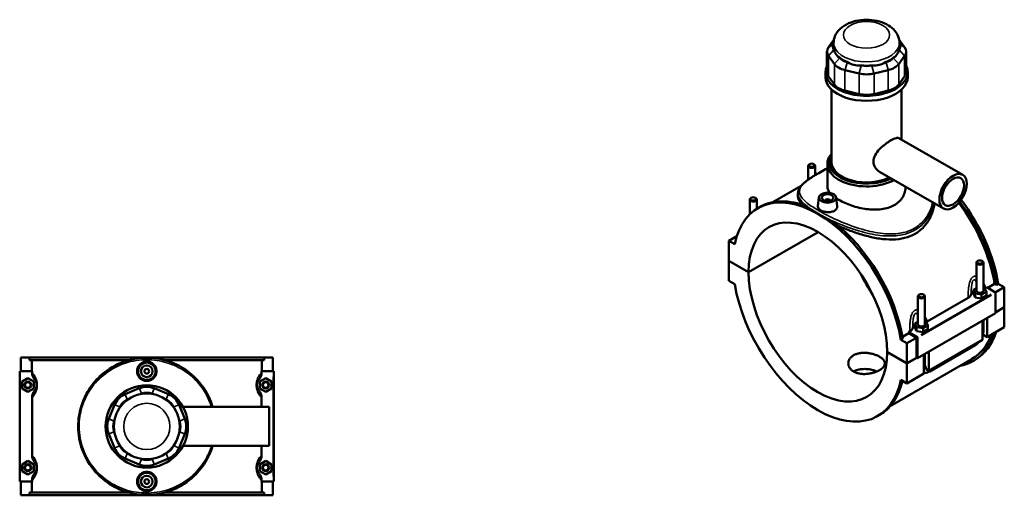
# Model space of a CAD drawing. Header units: inches. Extents: x 0.1 to 47.8, y -0.2 to 47.5.
# Tile 6 of 6: x 14.6 to 47.8, y 31.5 to 47.5. Entities that reach past the tile are written whole.
import ezdxf

# ---------------------------------------------------------------- set-up
doc = ezdxf.new("R2010")
doc.units = ezdxf.units.IN
doc.header["$MEASUREMENT"] = 0
doc.layers.add('Visible (ANSI)', color=7, linetype='Continuous', lineweight=50)
doc.layers.add('Visible Narrow (ANSI)', color=7, linetype='Continuous', lineweight=35)

msp = doc.modelspace()

# ---------------------------------------------------------------- linework, layer by layer
at = {"layer": 'Visible (ANSI)'}
for p, q in [((42.05, 46.869), (41.867, 46.614)), ((44.435, 46.614), (44.252, 46.869)), ((42.04, 46.63), (42.04, 46.759)), ((42.057, 46.519), (42.05, 46.528)), ((44.252, 46.528), (44.245, 46.519)), ((44.262, 46.63), (44.262, 46.759)), ((41.816, 46.468), (41.816, 45.776)), ((41.867, 46.322), (42.064, 46.048)), ((42.247, 46.254), (42.241, 46.263)), ((44.061, 46.263), (44.055, 46.254)), ((44.238, 46.048), (44.435, 46.322)), ((44.485, 46.468), (44.485, 45.776)), ((42.513, 46.106), (42.498, 46.11)), ((42.974, 45.996), (42.958, 46)), ((43.344, 46), (43.328, 45.996)), ((43.804, 46.11), (43.788, 46.106)), ((41.762, 45.605), (41.762, 45.776)), ((42.064, 45.356), (41.867, 45.63)), ((42.422, 45.842), (42.898, 45.729)), ((43.404, 45.729), (43.88, 45.842)), ((44.435, 45.63), (44.238, 45.356)), ((44.54, 45.605), (44.54, 45.776)), ((41.97, 42.732), (41.97, 45.183)), ((42.898, 45.036), (42.422, 45.15)), ((43.88, 45.15), (43.404, 45.036)), ((44.332, 43.5), (44.332, 45.183)), ((44.246, 43.55), (46.398, 42.31)), ((41.181, 42.614), (41.181, 42.145)), ((41.232, 42.672), (41.215, 42.662)), ((41.366, 42.672), (41.383, 42.662)), ((41.417, 42.614), (41.417, 42.3)), ((41.831, 41.914), (41.831, 42.678)), ((43.592, 42.413), (45.744, 41.174)), ((40.94, 41.934), (39.992, 41.387)), ((40.836, 41.682), (40.836, 41.583)), ((41.541, 41.55), (41.509, 41.25)), ((42.13, 41.55), (42.162, 41.251)), ((39.208, 40.976), (39.208, 41.478)), ((39.259, 41.536), (39.242, 41.526)), ((39.393, 41.536), (39.41, 41.526)), ((39.444, 41.163), (39.444, 41.478)), ((39.487, 41.188), (39.553, 41.226)), ((41.757, 41.435), (41.757, 41.443)), ((41.914, 41.435), (41.914, 41.443)), ((38.502, 40.087), (38.776, 40.245)), ((38.803, 40.325), (38.803, 40.324)), ((38.803, 40.322), (38.803, 40.325)), ((38.804, 40.325), (38.803, 40.325)), ((39.168, 39.029), (41.515, 40.38)), ((41.517, 40.378), (39.168, 39.025)), ((38.705, 39.97), (38.502, 40.087)), ((38.502, 40.087), (38.502, 39.413)), ((38.502, 39.413), (39.168, 39.029)), ((38.502, 39.409), (38.504, 39.411)), ((38.502, 39.409), (38.502, 38.735)), ((39.168, 39.025), (38.502, 39.409)), ((46.857, 38.398), (46.857, 39.346)), ((46.908, 39.403), (46.892, 39.393)), ((47.043, 39.403), (47.059, 39.393)), ((47.094, 38.398), (47.094, 39.346)), ((38.502, 38.735), (38.705, 38.618)), ((47.239, 38.496), (47.474, 38.631)), ((47.531, 38.598), (47.474, 38.631)), ((47.597, 38.636), (47.531, 38.598)), ((47.597, 38.636), (47.8, 38.519)), ((44.936, 38.267), (44.919, 38.257)), ((45.07, 38.267), (45.086, 38.257)), ((46.857, 38.49), (46.756, 38.432)), ((46.756, 38.432), (46.815, 38.305)), ((46.756, 38.303), (46.756, 38.432)), ((46.756, 38.303), (46.815, 38.176)), ((46.815, 38.305), (47.034, 38.271)), ((46.815, 38.176), (46.815, 38.305)), ((47.034, 38.271), (47.195, 38.364)), ((47.034, 38.142), (47.034, 38.271)), ((47.034, 38.142), (47.195, 38.235)), ((47.136, 38.49), (47.094, 38.497)), ((47.195, 38.364), (47.136, 38.49)), ((47.173, 38.498), (47.205, 38.516)), ((47.195, 38.235), (47.195, 38.364)), ((47.205, 38.516), (47.485, 38.354)), ((47.495, 38.344), (47.8, 38.519)), ((47.499, 38.33), (47.499, 37.64)), ((47.8, 38.519), (47.8, 37.845)), ((44.885, 38.209), (44.885, 37.262)), ((45.121, 38.209), (45.121, 37.262)), ((45.2, 37.361), (46.578, 38.155)), ((46.815, 38.176), (47.034, 38.142)), ((47.499, 37.64), (44.869, 36.125)), ((47.499, 37.672), (47.8, 37.845)), ((47.8, 37.842), (47.499, 37.668)), ((47.797, 37.843), (47.8, 37.842)), ((47.8, 37.842), (47.8, 37.167)), ((44.885, 37.354), (44.783, 37.295)), ((44.783, 37.295), (44.842, 37.169)), ((44.783, 37.167), (44.783, 37.295)), ((45.061, 37.135), (45.222, 37.228)), ((45.163, 37.354), (45.121, 37.361)), ((45.222, 37.228), (45.163, 37.354)), ((45.222, 37.099), (45.222, 37.228)), ((47.059, 36.741), (47.059, 37.386)), ((47.094, 37.046), (47.094, 37.406)), ((47.226, 37.482), (47.226, 36.837)), ((44.364, 36.841), (44.58, 36.965)), ((44.574, 37.001), (44.606, 37.019)), ((44.855, 36.839), (44.574, 37.001)), ((44.841, 36.815), (44.58, 36.965)), ((44.783, 37.167), (44.842, 37.04)), ((44.842, 37.04), (44.842, 37.169)), ((44.842, 37.169), (45.061, 37.135)), ((44.842, 37.04), (45.061, 37.006)), ((45.061, 37.006), (45.061, 37.135)), ((45.061, 37.006), (45.222, 37.099)), ((47.226, 36.837), (47.077, 36.923)), ((47.226, 36.837), (47.8, 37.167)), ((44.375, 36.781), (44.309, 36.743)), ((44.512, 36.626), (44.309, 36.743)), ((44.512, 36.626), (44.841, 36.815)), ((44.512, 35.951), (44.512, 36.626)), ((44.841, 36.141), (44.841, 36.815)), ((44.869, 36.125), (44.869, 36.815)), ((45.253, 35.701), (47.059, 36.741)), ((45.284, 35.678), (46.812, 36.558)), ((43.845, 36.335), (44.512, 35.951)), ((43.845, 36.332), (43.848, 36.334)), ((44.512, 35.948), (43.845, 36.332)), ((45.086, 35.605), (45.086, 36.25)), ((45.121, 36.27), (45.121, 35.91)), ((45.253, 36.346), (45.253, 35.701)), ((14.61, 36.148), (14.897, 36.148)), ((14.61, 35.683), (14.61, 36.148)), ((14.897, 36.148), (22.822, 36.148)), ((14.897, 36.055), (14.897, 36.148)), ((18.246, 36.055), (14.897, 36.055)), ((14.978, 36.055), (14.978, 35.683)), ((22.822, 36.055), (19.474, 36.055)), ((22.741, 35.683), (22.741, 36.055)), ((22.822, 36.148), (22.822, 36.055)), ((22.822, 36.148), (23.11, 36.148)), ((23.11, 35.683), (23.11, 36.148)), ((46.71, 36.097), (43.953, 34.509)), ((44.512, 35.951), (44.841, 36.141)), ((44.844, 36.139), (44.512, 35.948)), ((44.512, 35.274), (44.512, 35.948)), ((44.841, 36.141), (44.869, 36.125)), ((46.749, 36.028), (46.815, 36.066)), ((14.987, 35.683), (14.571, 35.683)), ((14.571, 35.683), (14.571, 31.963)), ((14.987, 35.683), (14.987, 35.639)), ((22.733, 35.639), (22.733, 35.683)), ((22.733, 35.683), (23.13, 35.683)), ((23.13, 35.683), (23.149, 35.683)), ((23.149, 31.963), (23.149, 35.683)), ((44.512, 35.274), (45.086, 35.605)), ((45.253, 35.701), (45.166, 35.751)), ((14.649, 35.332), (14.846, 35.446)), ((14.649, 35.105), (14.649, 35.332)), ((14.846, 35.446), (15.043, 35.332)), ((15.043, 35.332), (15.043, 35.105)), ((22.874, 35.446), (22.677, 35.332)), ((22.677, 35.332), (22.677, 35.105)), ((23.071, 35.332), (22.874, 35.446)), ((23.071, 35.105), (23.071, 35.332)), ((44.309, 35.391), (44.512, 35.274)), ((14.846, 34.991), (14.649, 35.105)), ((15.043, 35.105), (14.846, 34.991)), ((18.607, 35.107), (18.131, 34.91)), ((18.667, 34.918), (18.683, 34.924)), ((19.037, 34.924), (19.053, 34.918)), ((19.589, 34.91), (19.113, 35.107)), ((22.677, 35.105), (22.874, 34.991)), ((22.874, 34.991), (23.071, 35.105)), ((14.987, 34.798), (14.987, 32.849)), ((18.207, 34.727), (18.222, 34.733)), ((19.497, 34.733), (19.513, 34.727)), ((22.733, 34.479), (22.733, 34.798)), ((17.773, 34.552), (17.576, 34.076)), ((17.95, 34.461), (17.956, 34.476)), ((19.764, 34.476), (19.77, 34.461)), ((20.144, 34.076), (19.947, 34.552)), ((20.084, 34.479), (22.99, 34.479)), ((22.99, 33.168), (22.99, 34.479)), ((17.759, 34), (17.766, 34.016)), ((19.954, 34.016), (19.961, 34)), ((43.527, 34.173), (43.593, 34.21)), ((17.576, 33.57), (17.773, 33.094)), ((17.766, 33.63), (17.759, 33.646)), ((19.947, 33.094), (20.144, 33.57)), ((19.961, 33.646), (19.954, 33.63)), ((17.956, 33.17), (17.95, 33.186)), ((18.222, 32.913), (18.207, 32.92)), ((19.513, 32.92), (19.497, 32.913)), ((19.77, 33.186), (19.764, 33.17)), ((20.084, 33.168), (22.99, 33.168)), ((22.733, 32.849), (22.733, 33.168)), ((14.649, 32.542), (14.846, 32.656)), ((14.846, 32.656), (15.043, 32.542)), ((18.131, 32.736), (18.607, 32.539)), ((18.683, 32.722), (18.667, 32.729)), ((19.053, 32.729), (19.037, 32.722)), ((19.113, 32.539), (19.589, 32.736)), ((22.874, 32.656), (22.677, 32.542)), ((23.071, 32.542), (22.874, 32.656)), ((14.649, 32.315), (14.649, 32.542)), ((14.846, 32.201), (14.649, 32.315)), ((15.043, 32.315), (14.846, 32.201)), ((15.043, 32.542), (15.043, 32.315)), ((22.677, 32.542), (22.677, 32.315)), ((22.677, 32.315), (22.874, 32.201)), ((22.874, 32.201), (23.071, 32.315)), ((23.071, 32.315), (23.071, 32.542)), ((14.571, 31.963), (14.987, 31.963)), ((14.61, 31.498), (14.61, 31.963)), ((14.978, 31.963), (14.978, 31.591)), ((14.987, 32.008), (14.987, 31.963)), ((22.733, 31.963), (22.733, 32.008)), ((23.13, 31.963), (22.733, 31.963)), ((22.741, 31.591), (22.741, 31.963)), ((23.11, 31.498), (23.11, 31.963)), ((23.149, 31.963), (23.13, 31.963)), ((18.246, 31.591), (14.897, 31.591)), ((14.897, 31.498), (14.897, 31.591)), ((22.822, 31.591), (19.474, 31.591)), ((22.822, 31.591), (22.822, 31.498)), ((14.897, 31.498), (14.61, 31.498)), ((14.897, 31.498), (22.822, 31.498)), ((23.11, 31.498), (22.822, 31.498))]:
    msp.add_line(p, q, dxfattribs=at)
for centre, radius in [((18.86, 35.683), 0.295), ((18.86, 35.683), 0.197), ((18.86, 35.683), 0.0787), ((14.846, 35.218), 0.118), ((14.846, 35.218), 0.0945), ((22.874, 35.218), 0.118), ((22.874, 35.218), 0.0945), ((18.86, 33.823), 1.389), ((18.86, 33.823), 1.111), ((14.846, 32.428), 0.118), ((14.846, 32.428), 0.0945), ((18.86, 31.963), 0.295), ((22.874, 32.428), 0.118), ((22.874, 32.428), 0.0945), ((18.86, 31.963), 0.197), ((18.86, 31.963), 0.0787)]:
    msp.add_circle(centre, radius, dxfattribs=at)
for centre, radius, start, end in [((18.384, 34.299), 0.661, 112.5, 157.5), ((18.86, 34.496), 0.661, 67.5, 112.5), ((18.86, 34.496), 0.463, 67.5, 112.5), ((19.336, 34.299), 0.661, 22.5, 67.5), ((18.384, 34.299), 0.463, 112.5, 157.5), ((19.336, 34.299), 0.463, 22.5, 67.5), ((18.187, 33.823), 0.661, 157.5, 202.5), ((18.187, 33.823), 0.463, 157.5, 202.5), ((19.533, 33.823), 0.463, 337.5, 22.5), ((19.533, 33.823), 0.661, 337.5, 22.5), ((18.384, 33.347), 0.661, 202.5, 247.5), ((18.384, 33.347), 0.463, 202.5, 247.5), ((19.336, 33.347), 0.463, 292.5, 337.5), ((19.336, 33.347), 0.661, 292.5, 337.5), ((18.86, 33.15), 0.463, 247.5, 292.5), ((18.86, 33.15), 0.661, 247.5, 292.5)]:
    msp.add_arc(centre, radius, start, end, dxfattribs=at)
for centre, major_axis, ratio, start_param, end_param in [((42.478, 46.468), (-0.661, 0), 0.575862, 5.890486, 6.675884), ((42.478, 46.63), (-0.463, 0), 0.575862, 5.953903, 6.675884), ((43.151, 46.63), (-1.111, 0), 0.575862, 0, 0.17445), ((43.151, 46.63), (1.111, 0), 0.575862, 6.108736, 6.283185), ((43.824, 46.63), (0.463, 0), 0.575862, 5.890486, 6.612468), ((43.824, 46.468), (0.661, 0), 0.575862, 5.890486, 6.675884), ((43.151, 47.517), (-0.963, -1.22), 0.454202, 5.935586, 6.372085), ((43.151, 46.63), (1.111, 0), 0.575862, 3.752541, 4.101441), ((42.675, 46.356), (-0.463, 0), 0.575862, 0.392699, 1.178097), ((43.151, 46.63), (1.111, 0), 0.575862, 5.323337, 5.672237), ((43.627, 46.356), (0.463, 0), 0.575862, 5.105088, 5.890486), ((43.151, 47.517), (-0.963, 1.22), 0.454202, 3.052693, 3.489191), ((43.151, 45.776), (-1.389, 0), 0.575862, 6.002138, 9.705825), ((42.675, 46.194), (0.661, 0), 0.575862, 3.534292, 4.31969), ((43.151, 47.517), (-0.479, -1.485), 0.675468, 6.117426, 6.553925), ((43.151, 46.63), (1.111, 0), 0.575862, 4.537939, 4.886839), ((43.151, 46.243), (-0.463, 0), 0.575862, 1.178097, 1.963495), ((43.151, 47.517), (0.479, -1.485), 0.675468, 6.012446, 6.448945), ((43.627, 46.194), (0.661, 0), 0.575862, 5.105088, 5.890486), ((43.151, 45.605), (-1.389, 0), 0.575862, 0, 3.141593), ((42.478, 45.776), (-0.661, 0), 0.575862, 0, 0.392699), ((43.151, 46.08), (0.661, 0), 0.575862, 4.31969, 5.105088), ((43.824, 45.776), (0.661, 0), 0.575862, 5.890486, 6.283185), ((42.675, 45.501), (-0.661, 0), 0.575862, 0.392699, 1.178097), ((43.627, 45.501), (0.661, 0), 0.575862, 5.105088, 5.890486), ((43.151, 45.388), (-0.661, 0), 0.575862, 1.178097, 1.963495), ((43.151, 42.678), (-1.32, 0), 0.575862, 5.820231, 8.62938), ((43.151, 42.732), (-1.253, 0), 0.575862, 5.940788, 8.575835), ((41.299, 42.614), (0.118, 0), 0.575862, 2.360047, 7.064731), ((43.151, 42.732), (-1.181, 0), 0.575862, 0, 2.288728), ((41.507, 37.68), (-2.02, 3.508), 0.578093, 4.13462, 6.864821), ((39.326, 41.478), (0.118, 0), 0.575862, 2.360047, 7.064731), ((41.573, 37.718), (-2.02, 3.508), 0.578093, 5.652039, 6.283185), ((41.836, 41.443), (-0.0787, 0), 0.575862, 2.972903, 6.451874), ((44.729, 39.536), (-1.98, 3.439), 0.578093, 4.138795, 4.920544), ((44.729, 39.536), (2.02, -3.508), 0.578093, 0.993028, 1.778795), ((44.795, 39.574), (-2.02, 3.508), 0.578093, 4.13462, 4.928034), ((41.507, 37.68), (-1.65, 2.866), 0.578093, 3.92952, 7.069922), ((41.573, 37.718), (2.02, -3.508), 0.578093, 0.993028, 2.205811), ((46.975, 39.346), (-0.118, 0), 0.575862, 5.50164, 10.206324), ((41.507, 37.68), (1.65, -2.866), 0.578093, 3.92952, 7.069922), ((44.795, 39.574), (1.65, -2.866), 0.578093, 4.58842, 4.836358), ((41.507, 37.68), (2.02, -3.508), 0.578093, 4.13462, 6.864821), ((45.003, 38.209), (-0.118, 0), 0.575862, 5.50164, 10.206324), ((46.975, 38.269), (-0.295, 0), 0.575862, 5.550783, 6.193258), ((46.975, 38.398), (-0.118, 0), 0.575862, 0, 3.141593), ((47.485, 38.338), (-0.0098, 0.0171), 0.578093, 3.928925, 5.499721), ((45.003, 37.133), (-0.295, 0), 0.575862, 5.550783, 6.193258), ((45.003, 37.262), (-0.118, 0), 0.575862, 0, 3.141593), ((41.836, 37.87), (-1.98, 3.439), 0.578093, 4.138795, 4.148949), ((44.729, 39.536), (2.02, -3.508), 0.578093, 6.084831, 6.766019), ((44.729, 39.536), (1.98, -3.439), 0.578093, 0, 0.443171), ((44.795, 39.574), (2.02, -3.508), 0.578093, 0, 0.482834), ((44.855, 36.823), (0.0098, -0.0171), 0.578093, 0.787332, 2.358128), ((41.573, 37.718), (2.02, -3.508), 0.578093, 0, 0.558197)]:
    msp.add_ellipse(centre, major_axis=major_axis, ratio=ratio, start_param=start_param, end_param=end_param, dxfattribs=at)
for centre, major_axis, ratio in [((41.299, 42.634), (0.0945, 0), 0.575862), ((46.071, 41.742), (0.327, 0.568), 0.578093), ((46.071, 41.742), (0.262, 0.454), 0.578093), ((39.326, 41.498), (0.0945, 0), 0.575862), ((41.836, 41.539), (0.295, 0), 0.575862), ((41.836, 41.539), (0.197, 0), 0.575862), ((46.975, 39.365), (0.0945, 0), 0.575862), ((45.003, 38.229), (0.0945, 0), 0.575862)]:
    msp.add_ellipse(centre, major_axis=major_axis, ratio=ratio, dxfattribs=at)
for points, knots in [([(44.262, 46.759), (44.262, 46.833), (44.248, 46.907), (44.194, 47.048), (44.152, 47.113), (44.044, 47.242), (43.972, 47.3), (43.8, 47.406), (43.696, 47.449), (43.473, 47.512), (43.354, 47.531), (43.116, 47.543), (42.996, 47.536), (42.764, 47.498), (42.651, 47.466), (42.441, 47.374), (42.343, 47.313), (42.186, 47.166), (42.123, 47.082), (42.055, 46.913), (42.04, 46.836), (42.04, 46.759)], [0.785398, 0.785398, 0.785398, 0.785398, 1.002537, 1.002537, 1.240292, 1.240292, 1.537399, 1.537399, 1.898444, 1.898444, 2.270372, 2.270372, 2.636852, 2.636852, 3.005672, 3.005672, 3.377681, 3.377681, 3.700427, 3.700427, 3.926991, 3.926991, 3.926991, 3.926991]), ([(43.592, 42.413), (43.592, 42.414), (43.591, 42.414), (43.533, 42.447), (43.479, 42.497), (43.421, 42.588), (43.407, 42.62), (43.387, 42.688), (43.382, 42.722), (43.382, 42.792), (43.387, 42.828), (43.407, 42.9), (43.421, 42.936), (43.479, 43.043), (43.533, 43.112), (43.62, 43.202), (43.651, 43.232), (43.718, 43.29), (43.752, 43.319), (43.822, 43.372), (43.857, 43.397), (43.924, 43.442), (43.956, 43.462), (44.015, 43.496), (44.044, 43.511), (44.098, 43.536), (44.123, 43.545), (44.168, 43.558), (44.187, 43.561), (44.221, 43.56), (44.235, 43.556), (44.246, 43.55)], [3.855348, 3.855348, 3.855348, 3.855348, 3.85871, 3.85871, 4.503737, 4.503737, 4.82625, 4.82625, 5.148764, 5.148764, 5.471277, 5.471277, 5.793791, 5.793791, 6.438817, 6.438817, 6.759899, 6.759899, 7.080981, 7.080981, 7.402064, 7.402064, 7.723146, 7.723146, 8.044228, 8.044228, 8.36531, 8.36531, 8.686392, 8.686392, 9.004112, 9.004112, 9.004112, 9.004112]), ([(40.836, 41.682), (40.836, 41.725), (40.845, 41.767), (40.871, 41.83), (40.882, 41.852), (40.911, 41.897), (40.929, 41.92), (40.969, 41.967), (40.992, 41.991), (41.042, 42.037), (41.069, 42.06), (41.126, 42.105), (41.155, 42.127), (41.216, 42.17), (41.247, 42.191), (41.311, 42.234), (41.344, 42.255), (41.445, 42.317), (41.517, 42.359), (41.668, 42.444), (41.748, 42.487), (41.831, 42.53), (41.831, 42.53), (41.831, 42.53)], [31.832811, 31.832811, 31.832811, 31.832811, 32.634102, 32.634102, 33.0807, 33.0807, 33.569408, 33.569408, 34.072221, 34.072221, 34.554632, 34.554632, 35.006131, 35.006131, 35.430465, 35.430465, 35.834564, 35.834564, 36.616037, 36.616037, 37.380349, 37.380349, 37.381876, 37.381876, 37.381876, 37.381876]), ([(41.917, 41.702), (41.891, 41.736), (41.87, 41.769), (41.839, 41.84), (41.831, 41.878), (41.831, 41.914)], [6.45126, 6.45126, 6.45126, 6.45126, 6.996789, 6.996789, 7.632771, 7.632771, 7.632771, 7.632771]), ([(44.47, 41.908), (44.47, 41.851), (44.462, 41.793), (44.429, 41.675), (44.404, 41.616), (44.337, 41.506), (44.295, 41.454), (44.198, 41.362), (44.143, 41.321), (44.084, 41.287)], [17.834067, 17.834067, 17.834067, 17.834067, 18.446687, 18.446687, 19.082916, 19.082916, 19.719145, 19.719145, 20.355375, 20.355375, 20.355375, 20.355375]), ([(41.001, 41.29), (40.946, 41.343), (40.905, 41.393), (40.849, 41.491), (40.836, 41.538), (40.836, 41.583)], [11.440022, 11.440022, 11.440022, 11.440022, 12.5319, 12.5319, 13.668826, 13.668826, 13.668826, 13.668826]), ([(41.138, 41.239), (41.166, 41.218), (41.195, 41.197), (41.311, 41.116), (41.409, 41.055), (41.619, 40.933), (41.738, 40.87), (41.912, 40.784), (41.959, 40.762), (42.007, 40.739)], [7.567484, 7.567484, 7.567484, 7.567484, 7.973058, 7.973058, 9.108732, 9.108732, 10.244406, 10.244406, 10.64998, 10.64998, 10.64998, 10.64998]), ([(42.068, 41.1), (42.038, 41.083), (42.002, 41.069), (41.921, 41.052), (41.877, 41.049), (41.795, 41.052), (41.751, 41.058), (41.67, 41.079), (41.634, 41.094), (41.575, 41.128), (41.55, 41.148), (41.517, 41.193), (41.508, 41.216), (41.508, 41.242), (41.508, 41.246), (41.509, 41.25)], [0, 0, 0, 0, 0.313543, 0.313543, 0.627086, 0.627086, 0.940378, 0.940378, 1.25367, 1.25367, 1.566962, 1.566962, 1.880254, 1.880254, 1.930507, 1.930507, 1.930507, 1.930507]), ([(42.162, 41.251), (42.163, 41.247), (42.163, 41.243), (42.163, 41.214), (42.155, 41.187), (42.122, 41.138), (42.097, 41.117), (42.068, 41.1)], [4.3362362, 4.3362362, 4.3362362, 4.3362362, 4.3875943, 4.3875943, 4.7011371, 4.7011371, 5.0146799, 5.0146799, 5.0146799, 5.0146799]), ([(44.084, 41.287), (44.025, 41.253), (43.958, 41.223), (43.814, 41.177), (43.735, 41.159), (43.573, 41.138), (43.488, 41.133), (43.319, 41.136), (43.233, 41.143), (43.069, 41.165), (42.983, 41.181), (42.813, 41.221), (42.729, 41.246), (42.566, 41.301), (42.488, 41.332), (42.343, 41.396), (42.277, 41.43), (42.189, 41.481), (42.161, 41.498), (42.134, 41.516)], [0, 0, 0, 0, 0.636229, 0.636229, 1.272458, 1.272458, 1.908688, 1.908688, 2.544917, 2.544917, 3.180899, 3.180899, 3.81688, 3.81688, 4.452862, 4.452862, 5.088844, 5.088844, 5.400941, 5.400941, 5.400941, 5.400941]), ([(45.448, 41.344), (45.442, 41.301), (45.434, 41.258), (45.395, 41.092), (45.352, 40.971), (45.236, 40.745), (45.163, 40.64), (44.992, 40.458), (44.894, 40.381), (44.788, 40.32)], [32.655919, 32.655919, 32.655919, 32.655919, 33.054427, 33.054427, 34.197782, 34.197782, 35.341138, 35.341138, 36.484493, 36.484493, 36.484493, 36.484493]), ([(44.788, 40.32), (44.682, 40.259), (44.563, 40.211), (44.306, 40.147), (44.169, 40.131), (43.884, 40.126), (43.737, 40.137), (43.442, 40.18), (43.294, 40.212), (43.009, 40.287), (42.861, 40.332), (42.566, 40.436), (42.418, 40.493), (42.25, 40.565), (42.224, 40.575), (42.199, 40.586)], [0, 0, 0, 0, 1.143355, 1.143355, 2.28671, 2.28671, 3.430066, 3.430066, 4.573421, 4.573421, 5.710346, 5.710346, 6.847272, 6.847272, 7.050198, 7.050198, 7.050198, 7.050198]), ([(46.578, 38.155), (46.609, 38.173), (46.633, 38.193), (46.667, 38.237), (46.678, 38.261), (46.681, 38.284)], [-0.6413414, -0.6413414, -0.6413414, -0.6413414, -0.3137871, -0.3137871, 0, 0, 0, 0]), ([(44.606, 37.019), (44.636, 37.036), (44.66, 37.057), (44.695, 37.101), (44.705, 37.124), (44.709, 37.148)], [-0.6413414, -0.6413414, -0.6413414, -0.6413414, -0.3137871, -0.3137871, 0, 0, 0, 0]), ([(47.059, 36.866), (47.067, 36.888), (47.074, 36.91), (47.089, 36.97), (47.094, 37.008), (47.094, 37.046)], [4.2128519, 4.2128519, 4.2128519, 4.2128519, 4.3982297, 4.3982297, 4.712389, 4.712389, 4.712389, 4.712389]), ([(46.812, 36.558), (46.844, 36.577), (46.875, 36.6), (46.92, 36.643), (46.936, 36.66), (46.951, 36.678)], [3.1415927, 3.1415927, 3.1415927, 3.1415927, 3.4557519, 3.4557519, 3.6440853, 3.6440853, 3.6440853, 3.6440853]), ([(43.587, 35.72), (43.56, 35.704), (43.529, 35.688), (43.461, 35.66), (43.425, 35.647), (43.349, 35.624), (43.309, 35.615), (43.23, 35.6), (43.19, 35.595), (43.112, 35.589), (43.072, 35.588), (42.993, 35.591), (42.953, 35.595), (42.877, 35.609), (42.84, 35.618), (42.773, 35.642), (42.742, 35.656), (42.687, 35.688), (42.661, 35.706), (42.616, 35.748), (42.596, 35.77), (42.565, 35.819), (42.553, 35.844), (42.537, 35.896), (42.534, 35.922), (42.534, 35.972), (42.537, 35.999), (42.553, 36.05), (42.565, 36.076), (42.596, 36.124), (42.616, 36.147), (42.661, 36.188), (42.687, 36.207), (42.742, 36.238), (42.773, 36.252), (42.84, 36.276), (42.877, 36.286), (42.953, 36.299), (42.993, 36.303), (43.072, 36.307), (43.112, 36.306), (43.19, 36.3), (43.23, 36.294), (43.309, 36.28), (43.349, 36.27), (43.425, 36.248), (43.461, 36.235), (43.529, 36.206), (43.56, 36.191), (43.615, 36.159), (43.641, 36.142), (43.686, 36.105), (43.706, 36.086), (43.737, 36.047), (43.749, 36.026), (43.765, 35.986), (43.768, 35.966), (43.768, 35.928), (43.765, 35.908), (43.749, 35.868), (43.737, 35.848), (43.706, 35.808), (43.686, 35.789), (43.641, 35.753), (43.615, 35.735), (43.587, 35.72)], [0, 0, 0, 0, 0.296077, 0.296077, 0.592153, 0.592153, 0.88823, 0.88823, 1.184306, 1.184306, 1.48037, 1.48037, 1.776434, 1.776434, 2.072498, 2.072498, 2.368563, 2.368563, 2.664627, 2.664627, 2.960691, 2.960691, 3.256755, 3.256755, 3.552819, 3.552819, 3.848895, 3.848895, 4.144972, 4.144972, 4.441049, 4.441049, 4.737125, 4.737125, 5.033202, 5.033202, 5.329278, 5.329278, 5.625355, 5.625355, 5.921431, 5.921431, 6.217495, 6.217495, 6.51356, 6.51356, 6.809624, 6.809624, 7.105688, 7.105688, 7.401752, 7.401752, 7.697816, 7.697816, 7.99388, 7.99388, 8.289944, 8.289944, 8.58602, 8.58602, 8.882097, 8.882097, 9.178174, 9.178174, 9.47425, 9.47425, 9.47425, 9.47425]), ([(21.08, 34.479), (21.064, 34.532), (21.047, 34.584), (20.922, 34.917), (20.764, 35.172), (20.405, 35.563), (20.218, 35.713), (19.816, 35.943), (19.604, 36.027), (19.152, 36.132), (18.912, 36.15), (18.429, 36.111), (18.187, 36.052), (17.713, 35.853), (17.486, 35.705), (17.121, 35.368), (16.975, 35.187), (16.768, 34.831), (16.695, 34.664), (16.579, 34.276), (16.545, 34.051), (16.545, 33.685), (16.557, 33.546), (16.605, 33.284), (16.638, 33.162), (16.781, 32.761), (16.936, 32.503), (17.288, 32.107), (17.473, 31.954), (17.883, 31.711), (18.109, 31.62), (18.563, 31.517), (18.789, 31.499), (19.27, 31.53), (19.525, 31.591), (20.017, 31.799), (20.249, 31.952), (20.621, 32.302), (20.768, 32.491), (20.966, 32.848), (21.032, 33.004), (21.08, 33.168)], [-52.948384, -52.948384, -52.948384, -52.948384, -52.537502, -52.537502, -50.281164, -50.281164, -48.464911, -48.464911, -46.776476, -46.776476, -45.034963, -45.034963, -43.218478, -43.218478, -41.184488, -41.184488, -39.415239, -39.415239, -38.050925, -38.050925, -36.392984, -36.392984, -35.368913, -35.368913, -34.429387, -34.429387, -32.174202, -32.174202, -30.361692, -30.361692, -28.560181, -28.560181, -26.92028, -26.92028, -25.014372, -25.014372, -22.924773, -22.924773, -21.101938, -21.101938, -19.829732, -19.829732, -19.829732, -19.829732]), ([(18.532, 35.683), (18.532, 35.724), (18.54, 35.768), (18.574, 35.849), (18.599, 35.886), (18.657, 35.944), (18.694, 35.969), (18.775, 36.002), (18.819, 36.01), (18.901, 36.01), (18.945, 36.002), (19.026, 35.969), (19.062, 35.944), (19.121, 35.886), (19.146, 35.849), (19.18, 35.768), (19.188, 35.724), (19.188, 35.642), (19.18, 35.598), (19.146, 35.518), (19.121, 35.481), (19.062, 35.423), (19.026, 35.398), (18.945, 35.365), (18.901, 35.356), (18.819, 35.356), (18.775, 35.365), (18.694, 35.398), (18.657, 35.423), (18.599, 35.481), (18.574, 35.518), (18.54, 35.598), (18.532, 35.642), (18.532, 35.683)], [0, 0, 0, 0, 0.313543, 0.313543, 0.627086, 0.627086, 0.940378, 0.940378, 1.25367, 1.25367, 1.566962, 1.566962, 1.880254, 1.880254, 2.193797, 2.193797, 2.50734, 2.50734, 2.820883, 2.820883, 3.134426, 3.134426, 3.447718, 3.447718, 3.76101, 3.76101, 4.074302, 4.074302, 4.387594, 4.387594, 4.701137, 4.701137, 5.01468, 5.01468, 5.01468, 5.01468]), ([(45.121, 35.91), (45.121, 35.906), (45.121, 35.902), (45.121, 35.895), (45.122, 35.892), (45.123, 35.886), (45.123, 35.883), (45.124, 35.879), (45.125, 35.877), (45.126, 35.873), (45.126, 35.871), (45.127, 35.87)], [1.5707963, 1.5707963, 1.5707963, 1.5707963, 1.6466565, 1.6466565, 1.7225167, 1.7225167, 1.7983769, 1.7983769, 1.874237, 1.874237, 1.9500972, 1.9500972, 1.9500972, 1.9500972]), ([(14.987, 35.639), (14.987, 35.596), (14.995, 35.553), (15.025, 35.475), (15.046, 35.439), (15.073, 35.407)], [-0.6413414, -0.6413414, -0.6413414, -0.6413414, -0.3137871, -0.3137871, 0, 0, 0, 0]), ([(22.647, 35.407), (22.673, 35.439), (22.695, 35.475), (22.725, 35.554), (22.733, 35.596), (22.733, 35.639)], [-0.640442, -0.640442, -0.640442, -0.640442, -0.3255483, -0.3255483, 0, 0, 0, 0]), ([(43.501, 35.677), (43.499, 35.678), (43.497, 35.678), (43.461, 35.693), (43.425, 35.706), (43.349, 35.728), (43.309, 35.737), (43.23, 35.751), (43.19, 35.755), (43.112, 35.76), (43.072, 35.761), (42.992, 35.757), (42.953, 35.752), (42.877, 35.738), (42.84, 35.728), (42.773, 35.704), (42.742, 35.689), (42.714, 35.673), (42.713, 35.673), (42.713, 35.673)], [2.644872, 2.644872, 2.644872, 2.644872, 2.662549, 2.662549, 2.958385, 2.958385, 3.254221, 3.254221, 3.550057, 3.550057, 3.845899, 3.845899, 4.141741, 4.141741, 4.437583, 4.437583, 4.733425, 4.733425, 4.738081, 4.738081, 4.738081, 4.738081]), ([(45.086, 35.635), (45.096, 35.634), (45.105, 35.633), (45.147, 35.631), (45.178, 35.636), (45.234, 35.653), (45.26, 35.664), (45.284, 35.678)], [2.5722382, 2.5722382, 2.5722382, 2.5722382, 2.6487831, 2.6487831, 2.9067329, 2.9067329, 3.1415927, 3.1415927, 3.1415927, 3.1415927]), ([(45.127, 35.87), (45.137, 35.847), (45.146, 35.824), (45.157, 35.787), (45.162, 35.77), (45.165, 35.753), (45.165, 35.752), (45.166, 35.751)], [0.2316908, 0.2316908, 0.2316908, 0.2316908, 0.4109622, 0.4109622, 0.5379735, 0.5379735, 0.5459992, 0.5459992, 0.5459992, 0.5459992]), ([(15.073, 35.407), (15.077, 35.403), (15.081, 35.398), (15.091, 35.384), (15.097, 35.375), (15.108, 35.356), (15.112, 35.346), (15.12, 35.329), (15.123, 35.321), (15.129, 35.304), (15.132, 35.294), (15.136, 35.276), (15.137, 35.268), (15.14, 35.252), (15.14, 35.243), (15.141, 35.229), (15.141, 35.224), (15.141, 35.218), (15.141, 35.213), (15.141, 35.208), (15.14, 35.193), (15.14, 35.185), (15.137, 35.168), (15.136, 35.161), (15.132, 35.143), (15.129, 35.133), (15.123, 35.115), (15.12, 35.108), (15.112, 35.09), (15.108, 35.081), (15.097, 35.062), (15.091, 35.053), (15.081, 35.039), (15.077, 35.034), (15.073, 35.029)], [0.976344, 0.976344, 0.976344, 0.976344, 1.251919, 1.251919, 1.623189, 1.623189, 1.90878, 1.90878, 2.099394, 2.099394, 2.304165, 2.304165, 2.44508, 2.44508, 2.58862, 2.58862, 2.675177, 2.675177, 2.675177, 2.761735, 2.761735, 2.905274, 2.905274, 3.04619, 3.04619, 3.250961, 3.250961, 3.441574, 3.441574, 3.727166, 3.727166, 4.098436, 4.098436, 4.37401, 4.37401, 4.37401, 4.37401]), ([(22.647, 35.029), (22.643, 35.034), (22.639, 35.039), (22.629, 35.053), (22.623, 35.062), (22.612, 35.081), (22.607, 35.09), (22.6, 35.108), (22.597, 35.115), (22.591, 35.133), (22.588, 35.143), (22.584, 35.161), (22.582, 35.168), (22.58, 35.185), (22.579, 35.193), (22.579, 35.208), (22.578, 35.213), (22.578, 35.218), (22.578, 35.224), (22.579, 35.229), (22.579, 35.243), (22.58, 35.252), (22.582, 35.268), (22.584, 35.276), (22.588, 35.294), (22.591, 35.304), (22.597, 35.321), (22.6, 35.329), (22.607, 35.346), (22.612, 35.356), (22.623, 35.375), (22.629, 35.384), (22.639, 35.398), (22.643, 35.403), (22.647, 35.407)], [0.976344, 0.976344, 0.976344, 0.976344, 1.251919, 1.251919, 1.623189, 1.623189, 1.908781, 1.908781, 2.099394, 2.099394, 2.304165, 2.304165, 2.44508, 2.44508, 2.58862, 2.58862, 2.675177, 2.675177, 2.675177, 2.761735, 2.761735, 2.905274, 2.905274, 3.04619, 3.04619, 3.250961, 3.250961, 3.441574, 3.441574, 3.727166, 3.727166, 4.098435, 4.098435, 4.37401, 4.37401, 4.37401, 4.37401]), ([(15.073, 35.029), (15.046, 34.997), (15.025, 34.961), (14.995, 34.883), (14.987, 34.84), (14.987, 34.798)], [-0.640442, -0.640442, -0.640442, -0.640442, -0.3255483, -0.3255483, 0, 0, 0, 0]), ([(22.733, 34.798), (22.733, 34.841), (22.725, 34.883), (22.694, 34.962), (22.673, 34.997), (22.647, 35.029)], [-0.6413414, -0.6413414, -0.6413414, -0.6413414, -0.3137871, -0.3137871, 0, 0, 0, 0]), ([(14.987, 32.849), (14.987, 32.806), (14.995, 32.763), (15.025, 32.685), (15.046, 32.649), (15.073, 32.617)], [-0.6413414, -0.6413414, -0.6413414, -0.6413414, -0.3137871, -0.3137871, 0, 0, 0, 0]), ([(15.073, 32.617), (15.077, 32.613), (15.081, 32.608), (15.091, 32.594), (15.097, 32.585), (15.108, 32.566), (15.112, 32.556), (15.12, 32.539), (15.123, 32.531), (15.129, 32.514), (15.132, 32.504), (15.136, 32.486), (15.137, 32.478), (15.14, 32.462), (15.14, 32.453), (15.141, 32.439), (15.141, 32.434), (15.141, 32.428), (15.141, 32.423), (15.141, 32.418), (15.14, 32.403), (15.14, 32.395), (15.137, 32.378), (15.136, 32.371), (15.132, 32.353), (15.129, 32.343), (15.123, 32.325), (15.12, 32.318), (15.112, 32.3), (15.108, 32.291), (15.097, 32.272), (15.091, 32.263), (15.081, 32.249), (15.077, 32.244), (15.073, 32.239)], [0.976344, 0.976344, 0.976344, 0.976344, 1.251919, 1.251919, 1.623189, 1.623189, 1.908781, 1.908781, 2.099394, 2.099394, 2.304165, 2.304165, 2.44508, 2.44508, 2.58862, 2.58862, 2.675177, 2.675177, 2.675177, 2.761735, 2.761735, 2.905274, 2.905274, 3.04619, 3.04619, 3.250961, 3.250961, 3.441574, 3.441574, 3.727166, 3.727166, 4.098435, 4.098435, 4.37401, 4.37401, 4.37401, 4.37401]), ([(22.647, 32.239), (22.643, 32.244), (22.639, 32.249), (22.629, 32.263), (22.623, 32.272), (22.612, 32.291), (22.607, 32.3), (22.6, 32.318), (22.597, 32.325), (22.591, 32.343), (22.588, 32.353), (22.584, 32.371), (22.582, 32.378), (22.58, 32.395), (22.579, 32.403), (22.579, 32.418), (22.578, 32.423), (22.578, 32.428), (22.578, 32.434), (22.579, 32.439), (22.579, 32.453), (22.58, 32.462), (22.582, 32.478), (22.584, 32.486), (22.588, 32.504), (22.591, 32.514), (22.597, 32.531), (22.6, 32.539), (22.607, 32.556), (22.612, 32.566), (22.623, 32.585), (22.629, 32.594), (22.639, 32.608), (22.643, 32.613), (22.647, 32.617)], [0.975965, 0.975965, 0.975965, 0.975965, 1.251543, 1.251543, 1.622812, 1.622812, 1.908403, 1.908403, 2.099015, 2.099015, 2.303786, 2.303786, 2.444701, 2.444701, 2.58824, 2.58824, 2.674798, 2.674798, 2.674798, 2.761356, 2.761356, 2.904895, 2.904895, 3.04581, 3.04581, 3.250581, 3.250581, 3.441193, 3.441193, 3.726784, 3.726784, 4.098053, 4.098053, 4.373631, 4.373631, 4.373631, 4.373631]), ([(22.647, 32.617), (22.673, 32.649), (22.695, 32.685), (22.725, 32.764), (22.733, 32.806), (22.733, 32.849)], [-0.640442, -0.640442, -0.640442, -0.640442, -0.3255483, -0.3255483, 0, 0, 0, 0]), ([(15.073, 32.239), (15.046, 32.207), (15.025, 32.171), (14.995, 32.093), (14.987, 32.05), (14.987, 32.008)], [-0.640442, -0.640442, -0.640442, -0.640442, -0.3255483, -0.3255483, 0, 0, 0, 0]), ([(19.188, 31.963), (19.188, 31.922), (19.18, 31.878), (19.146, 31.798), (19.121, 31.761), (19.062, 31.703), (19.026, 31.678), (18.945, 31.645), (18.901, 31.636), (18.819, 31.636), (18.775, 31.645), (18.694, 31.678), (18.657, 31.703), (18.599, 31.761), (18.574, 31.798), (18.54, 31.878), (18.532, 31.922), (18.532, 32.004), (18.54, 32.048), (18.574, 32.129), (18.599, 32.166), (18.657, 32.224), (18.694, 32.249), (18.775, 32.282), (18.819, 32.29), (18.901, 32.29), (18.945, 32.282), (19.026, 32.249), (19.062, 32.224), (19.121, 32.166), (19.146, 32.129), (19.18, 32.048), (19.188, 32.004), (19.188, 31.963)], [0, 0, 0, 0, 0.313543, 0.313543, 0.627086, 0.627086, 0.940378, 0.940378, 1.25367, 1.25367, 1.566962, 1.566962, 1.880254, 1.880254, 2.193797, 2.193797, 2.50734, 2.50734, 2.820883, 2.820883, 3.134426, 3.134426, 3.447718, 3.447718, 3.76101, 3.76101, 4.074302, 4.074302, 4.387594, 4.387594, 4.701137, 4.701137, 5.01468, 5.01468, 5.01468, 5.01468]), ([(22.733, 32.008), (22.733, 32.051), (22.725, 32.093), (22.694, 32.172), (22.673, 32.207), (22.647, 32.239)], [-0.6413414, -0.6413414, -0.6413414, -0.6413414, -0.3137871, -0.3137871, 0, 0, 0, 0])]:
    msp.add_open_spline(points, degree=3, knots=knots, dxfattribs=at)
for points in [[(47.14, 38.481), (47.152, 38.486), (47.163, 38.492), (47.173, 38.498)], [(45.168, 37.345), (45.179, 37.35), (45.19, 37.356), (45.2, 37.361)]]:
    msp.add_open_spline(points, degree=3, dxfattribs=at)
at = {"layer": 'Visible Narrow (ANSI)'}
for p, q in [((42.031, 46.72), (41.875, 46.619)), ((44.271, 46.72), (44.426, 46.619)), ((41.867, 45.664), (41.867, 46.288)), ((42.041, 46.518), (41.876, 46.333)), ((42.238, 46.244), (42.073, 46.059)), ((44.064, 46.244), (44.229, 46.059)), ((44.261, 46.518), (44.426, 46.333)), ((44.435, 46.288), (44.435, 45.664)), ((42.064, 46.014), (42.064, 45.39)), ((42.494, 46.097), (42.426, 45.855)), ((42.97, 45.983), (42.902, 45.742)), ((43.332, 45.983), (43.4, 45.742)), ((43.808, 46.097), (43.876, 45.855)), ((44.238, 45.39), (44.238, 46.014)), ((42.422, 45.184), (42.422, 45.807)), ((42.898, 45.694), (42.898, 45.071)), ((43.404, 45.071), (43.404, 45.694)), ((43.88, 45.807), (43.88, 45.184)), ((47.354, 38.278), (44.986, 36.915)), ((45, 36.891), (47.368, 38.254)), ((23.13, 35.497), (23.13, 32.149)), ((18.135, 34.901), (18.203, 34.736)), ((18.679, 34.933), (18.611, 35.098)), ((19.041, 34.933), (19.109, 35.098)), ((19.517, 34.736), (19.585, 34.901)), ((17.947, 34.48), (17.782, 34.549)), ((19.773, 34.48), (19.938, 34.549)), ((17.75, 34.004), (17.585, 34.073)), ((19.97, 34.004), (20.135, 34.073)), ((17.75, 33.642), (17.585, 33.574)), ((19.97, 33.642), (20.135, 33.574)), ((17.947, 33.166), (17.782, 33.098)), ((18.203, 32.91), (18.135, 32.745)), ((19.517, 32.91), (19.585, 32.745)), ((19.773, 33.166), (19.938, 33.098)), ((18.679, 32.713), (18.611, 32.548)), ((19.041, 32.713), (19.109, 32.548))]:
    msp.add_line(p, q, dxfattribs=at)
msp.add_circle((18.86, 33.823), 0.78, dxfattribs=at)
msp.add_ellipse((43.151, 47.029), major_axis=(0.78, 0), ratio=0.575862, dxfattribs=at)
for centre, major_axis, ratio, start_param, end_param in [((43.151, 46.759), (-1.111, 0), 0.575862, 0.15708, 2.984513), ((44.741, 40.476), (-0.033, 0.0573), 0.578093, 3.978122, 4.863668), ((46.975, 37.046), (0.118, 0), 0.575862, 5.537057, 6.243915), ((46.753, 36.66), (0.059, -0.102), 0.578093, 0.039559, 0.751625), ((45.003, 35.91), (0.118, 0), 0.575862, 5.537057, 6.243915), ((45.225, 35.78), (0.059, -0.102), 0.578093, 0.039559, 0.751625)]:
    msp.add_ellipse(centre, major_axis=major_axis, ratio=ratio, start_param=start_param, end_param=end_param, dxfattribs=at)
for points, knots in [([(44.767, 40.506), (44.637, 40.431), (44.49, 40.379), (44.163, 40.315), (43.981, 40.308), (43.568, 40.337), (43.335, 40.381), (42.835, 40.515), (42.568, 40.611), (42.082, 40.814), (41.862, 40.919), (41.504, 41.115), (41.359, 41.204), (41.113, 41.382), (41.018, 41.47), (40.899, 41.633), (40.875, 41.71), (40.901, 41.879), (40.97, 41.972), (41.145, 42.117), (41.207, 42.162), (41.353, 42.259), (41.44, 42.313), (41.627, 42.421), (41.726, 42.475), (41.831, 42.529)], [18.194528, 18.194528, 18.194528, 18.194528, 19.586846, 19.586846, 21.101938, 21.101938, 22.924773, 22.924773, 25.014372, 25.014372, 26.92028, 26.92028, 28.560181, 28.560181, 30.361692, 30.361692, 32.174202, 32.174202, 34.429387, 34.429387, 35.368913, 35.368913, 36.392984, 36.392984, 37.366989, 37.366989, 37.366989, 37.366989]), ([(40.836, 41.682), (40.836, 41.617), (40.86, 41.552), (40.967, 41.397), (41.062, 41.307), (41.31, 41.125), (41.457, 41.034), (41.82, 40.837), (42.043, 40.731), (42.537, 40.529), (42.81, 40.435), (43.321, 40.305), (43.559, 40.263), (43.981, 40.24), (44.167, 40.249), (44.503, 40.317), (44.654, 40.372), (44.788, 40.449)], [-31.832811, -31.832811, -31.832811, -31.832811, -30.361692, -30.361692, -28.560181, -28.560181, -26.92028, -26.92028, -25.014372, -25.014372, -22.924773, -22.924773, -21.101938, -21.101938, -19.586846, -19.586846, -18.194528, -18.194528, -18.194528, -18.194528]), ([(45.383, 41.382), (45.352, 41.234), (45.298, 41.092), (45.149, 40.837), (45.055, 40.724), (44.889, 40.584), (44.83, 40.542), (44.767, 40.506)], [51.109391, 51.109391, 51.109391, 51.109391, 52.537502, 52.537502, 53.911787, 53.911787, 54.583584, 54.583584, 54.583584, 54.583584]), ([(44.788, 40.449), (44.853, 40.486), (44.913, 40.529), (45.085, 40.672), (45.182, 40.787), (45.339, 41.05), (45.397, 41.2), (45.431, 41.354)], [-54.583584, -54.583584, -54.583584, -54.583584, -53.911787, -53.911787, -52.537502, -52.537502, -51.059585, -51.059585, -51.059585, -51.059585]), ([(46.857, 38.887), (46.844, 38.89), (46.831, 38.891), (46.804, 38.891), (46.789, 38.888), (46.767, 38.881), (46.759, 38.877), (46.751, 38.872), (46.743, 38.868), (46.735, 38.862), (46.715, 38.846), (46.703, 38.833), (46.683, 38.805), (46.673, 38.79), (46.653, 38.75), (46.643, 38.725), (46.626, 38.674), (46.62, 38.648), (46.606, 38.583), (46.6, 38.544), (46.589, 38.452), (46.585, 38.401), (46.58, 38.291), (46.579, 38.234), (46.578, 38.17), (46.578, 38.162), (46.578, 38.155)], [-3.038079, -3.038079, -3.038079, -3.038079, -2.905274, -2.905274, -2.761735, -2.761735, -2.675177, -2.675177, -2.675177, -2.58862, -2.58862, -2.44508, -2.44508, -2.304165, -2.304165, -2.099394, -2.099394, -1.908781, -1.908781, -1.623189, -1.623189, -1.251919, -1.251919, -0.83598, -0.83598, -0.781638, -0.781638, -0.781638, -0.781638]), ([(46.681, 38.284), (46.682, 38.315), (46.683, 38.346), (46.685, 38.419), (46.688, 38.46), (46.693, 38.532), (46.697, 38.562), (46.704, 38.611), (46.707, 38.63), (46.715, 38.668), (46.72, 38.686), (46.73, 38.714), (46.734, 38.724), (46.744, 38.742), (46.75, 38.75), (46.759, 38.759), (46.763, 38.762), (46.767, 38.765), (46.77, 38.767), (46.774, 38.768), (46.785, 38.77), (46.792, 38.77), (46.805, 38.765), (46.811, 38.761), (46.827, 38.748), (46.836, 38.737), (46.849, 38.719), (46.853, 38.712), (46.857, 38.705)], [0.976344, 0.976344, 0.976344, 0.976344, 1.251919, 1.251919, 1.623189, 1.623189, 1.908781, 1.908781, 2.099394, 2.099394, 2.304165, 2.304165, 2.44508, 2.44508, 2.58862, 2.58862, 2.675177, 2.675177, 2.675177, 2.761735, 2.761735, 2.905274, 2.905274, 3.04619, 3.04619, 3.250961, 3.250961, 3.357597, 3.357597, 3.357597, 3.357597]), ([(47.173, 38.498), (47.171, 38.504), (47.168, 38.51), (47.147, 38.561), (47.126, 38.606), (47.1, 38.654), (47.097, 38.659), (47.094, 38.665)], [-4.5687165, -4.5687165, -4.5687165, -4.5687165, -4.5143746, -4.5143746, -4.0984353, -4.0984353, -4.0457288, -4.0457288, -4.0457288, -4.0457288]), ([(44.885, 37.751), (44.872, 37.754), (44.858, 37.755), (44.831, 37.755), (44.816, 37.752), (44.794, 37.745), (44.786, 37.741), (44.778, 37.736), (44.77, 37.732), (44.762, 37.726), (44.742, 37.71), (44.731, 37.697), (44.71, 37.669), (44.701, 37.654), (44.68, 37.614), (44.67, 37.589), (44.654, 37.538), (44.647, 37.512), (44.633, 37.447), (44.627, 37.408), (44.616, 37.316), (44.612, 37.265), (44.607, 37.155), (44.606, 37.098), (44.606, 37.034), (44.606, 37.026), (44.606, 37.019)], [-3.037699, -3.037699, -3.037699, -3.037699, -2.904895, -2.904895, -2.761356, -2.761356, -2.674798, -2.674798, -2.674798, -2.58824, -2.58824, -2.444701, -2.444701, -2.303786, -2.303786, -2.099015, -2.099015, -1.908403, -1.908403, -1.622812, -1.622812, -1.251543, -1.251543, -0.835598, -0.835598, -0.781259, -0.781259, -0.781259, -0.781259]), ([(44.709, 37.148), (44.709, 37.179), (44.71, 37.21), (44.713, 37.283), (44.715, 37.324), (44.721, 37.396), (44.724, 37.426), (44.731, 37.475), (44.734, 37.494), (44.742, 37.532), (44.747, 37.55), (44.757, 37.578), (44.762, 37.588), (44.771, 37.606), (44.777, 37.614), (44.786, 37.623), (44.79, 37.626), (44.794, 37.628), (44.798, 37.631), (44.802, 37.632), (44.812, 37.634), (44.819, 37.633), (44.832, 37.629), (44.838, 37.625), (44.854, 37.612), (44.863, 37.601), (44.876, 37.583), (44.88, 37.576), (44.885, 37.569)], [0.975965, 0.975965, 0.975965, 0.975965, 1.251543, 1.251543, 1.622812, 1.622812, 1.908403, 1.908403, 2.099015, 2.099015, 2.303786, 2.303786, 2.444701, 2.444701, 2.58824, 2.58824, 2.674798, 2.674798, 2.674798, 2.761356, 2.761356, 2.904895, 2.904895, 3.04581, 3.04581, 3.250581, 3.250581, 3.357218, 3.357218, 3.357218, 3.357218]), ([(45.2, 37.361), (45.198, 37.368), (45.196, 37.374), (45.175, 37.425), (45.154, 37.47), (45.127, 37.518), (45.124, 37.523), (45.121, 37.528)], [-4.5683372, -4.5683372, -4.5683372, -4.5683372, -4.5139982, -4.5139982, -4.0980527, -4.0980527, -4.0453495, -4.0453495, -4.0453495, -4.0453495]), ([(21.046, 33.168), (20.999, 33.016), (20.936, 32.87), (20.744, 32.529), (20.599, 32.346), (20.232, 32.005), (20.002, 31.857), (19.517, 31.655), (19.265, 31.596), (18.79, 31.565), (18.567, 31.583), (18.119, 31.683), (17.896, 31.771), (17.49, 32.008), (17.309, 32.156), (16.96, 32.541), (16.808, 32.791), (16.666, 33.181), (16.634, 33.3), (16.587, 33.554), (16.574, 33.689), (16.575, 34.044), (16.608, 34.263), (16.723, 34.64), (16.795, 34.802), (16.999, 35.148), (17.143, 35.324), (17.503, 35.651), (17.728, 35.795), (18.196, 35.988), (18.435, 36.046), (18.911, 36.083), (19.148, 36.066), (19.594, 35.964), (19.804, 35.883), (20.201, 35.659), (20.386, 35.513), (20.74, 35.133), (20.896, 34.885), (21.017, 34.568), (21.032, 34.524), (21.046, 34.479)], [19.879774, 19.879774, 19.879774, 19.879774, 21.101938, 21.101938, 22.924773, 22.924773, 25.014372, 25.014372, 26.92028, 26.92028, 28.560181, 28.560181, 30.361692, 30.361692, 32.174202, 32.174202, 34.429387, 34.429387, 35.368913, 35.368913, 36.392984, 36.392984, 38.050925, 38.050925, 39.415239, 39.415239, 41.184488, 41.184488, 43.218478, 43.218478, 45.034963, 45.034963, 46.776476, 46.776476, 48.464911, 48.464911, 50.281164, 50.281164, 52.537502, 52.537502, 52.898343, 52.898343, 52.898343, 52.898343]), ([(14.987, 34.798), (14.989, 34.799), (14.99, 34.801), (15.005, 34.816), (15.019, 34.832), (15.047, 34.867), (15.061, 34.887), (15.086, 34.927), (15.097, 34.947), (15.115, 34.984), (15.122, 35), (15.135, 35.037), (15.142, 35.058), (15.151, 35.096), (15.155, 35.113), (15.16, 35.147), (15.162, 35.166), (15.164, 35.196), (15.164, 35.207), (15.164, 35.218), (15.164, 35.23), (15.164, 35.241), (15.162, 35.271), (15.16, 35.289), (15.155, 35.324), (15.151, 35.34), (15.142, 35.379), (15.135, 35.399), (15.122, 35.436), (15.115, 35.452), (15.097, 35.49), (15.086, 35.51), (15.061, 35.55), (15.047, 35.569), (15.019, 35.605), (15.005, 35.62), (14.99, 35.635), (14.989, 35.637), (14.987, 35.639)], [-4.568716, -4.568716, -4.568716, -4.568716, -4.514374, -4.514374, -4.098436, -4.098436, -3.727166, -3.727166, -3.441574, -3.441574, -3.250961, -3.250961, -3.04619, -3.04619, -2.905274, -2.905274, -2.761735, -2.761735, -2.675177, -2.675177, -2.675177, -2.58862, -2.58862, -2.44508, -2.44508, -2.304165, -2.304165, -2.099394, -2.099394, -1.90878, -1.90878, -1.623189, -1.623189, -1.251919, -1.251919, -0.83598, -0.83598, -0.781638, -0.781638, -0.781638, -0.781638]), ([(22.733, 35.639), (22.731, 35.637), (22.729, 35.635), (22.715, 35.62), (22.701, 35.605), (22.673, 35.569), (22.659, 35.55), (22.634, 35.51), (22.623, 35.49), (22.605, 35.452), (22.598, 35.436), (22.584, 35.399), (22.578, 35.379), (22.569, 35.34), (22.565, 35.324), (22.56, 35.289), (22.558, 35.271), (22.556, 35.241), (22.556, 35.23), (22.556, 35.218), (22.556, 35.207), (22.556, 35.196), (22.558, 35.166), (22.56, 35.147), (22.565, 35.113), (22.569, 35.096), (22.578, 35.058), (22.584, 35.037), (22.598, 35), (22.605, 34.984), (22.623, 34.947), (22.634, 34.927), (22.659, 34.887), (22.673, 34.867), (22.701, 34.832), (22.715, 34.816), (22.729, 34.801), (22.731, 34.799), (22.733, 34.798)], [-4.568716, -4.568716, -4.568716, -4.568716, -4.514375, -4.514375, -4.098435, -4.098435, -3.727166, -3.727166, -3.441574, -3.441574, -3.250961, -3.250961, -3.04619, -3.04619, -2.905274, -2.905274, -2.761735, -2.761735, -2.675177, -2.675177, -2.675177, -2.58862, -2.58862, -2.44508, -2.44508, -2.304165, -2.304165, -2.099394, -2.099394, -1.908781, -1.908781, -1.623189, -1.623189, -1.251919, -1.251919, -0.83598, -0.83598, -0.781638, -0.781638, -0.781638, -0.781638]), ([(14.987, 32.008), (14.989, 32.009), (14.99, 32.011), (15.005, 32.026), (15.019, 32.042), (15.047, 32.077), (15.061, 32.097), (15.086, 32.137), (15.097, 32.157), (15.115, 32.194), (15.122, 32.21), (15.135, 32.247), (15.142, 32.268), (15.151, 32.306), (15.155, 32.323), (15.16, 32.357), (15.162, 32.376), (15.164, 32.406), (15.164, 32.417), (15.164, 32.428), (15.164, 32.44), (15.164, 32.451), (15.162, 32.481), (15.16, 32.499), (15.155, 32.534), (15.151, 32.55), (15.142, 32.589), (15.135, 32.609), (15.122, 32.646), (15.115, 32.662), (15.097, 32.7), (15.086, 32.72), (15.061, 32.76), (15.047, 32.779), (15.019, 32.815), (15.005, 32.83), (14.99, 32.845), (14.989, 32.847), (14.987, 32.849)], [-4.568716, -4.568716, -4.568716, -4.568716, -4.514374, -4.514374, -4.098435, -4.098435, -3.727166, -3.727166, -3.441574, -3.441574, -3.250961, -3.250961, -3.04619, -3.04619, -2.905274, -2.905274, -2.761735, -2.761735, -2.675177, -2.675177, -2.675177, -2.58862, -2.58862, -2.44508, -2.44508, -2.304165, -2.304165, -2.099394, -2.099394, -1.908781, -1.908781, -1.623189, -1.623189, -1.251919, -1.251919, -0.83598, -0.83598, -0.781638, -0.781638, -0.781638, -0.781638]), ([(22.733, 32.849), (22.731, 32.847), (22.729, 32.845), (22.715, 32.83), (22.701, 32.815), (22.673, 32.779), (22.659, 32.76), (22.634, 32.72), (22.623, 32.7), (22.605, 32.662), (22.598, 32.646), (22.584, 32.609), (22.578, 32.589), (22.569, 32.55), (22.565, 32.534), (22.56, 32.499), (22.558, 32.481), (22.556, 32.451), (22.556, 32.44), (22.556, 32.428), (22.556, 32.417), (22.556, 32.406), (22.558, 32.376), (22.56, 32.357), (22.565, 32.323), (22.569, 32.306), (22.578, 32.268), (22.584, 32.247), (22.598, 32.21), (22.605, 32.194), (22.623, 32.157), (22.634, 32.137), (22.659, 32.097), (22.673, 32.077), (22.701, 32.042), (22.715, 32.026), (22.729, 32.011), (22.731, 32.009), (22.733, 32.008)], [-4.568337, -4.568337, -4.568337, -4.568337, -4.513998, -4.513998, -4.098053, -4.098053, -3.726784, -3.726784, -3.441193, -3.441193, -3.250581, -3.250581, -3.04581, -3.04581, -2.904895, -2.904895, -2.761356, -2.761356, -2.674798, -2.674798, -2.674798, -2.58824, -2.58824, -2.444701, -2.444701, -2.303786, -2.303786, -2.099015, -2.099015, -1.908403, -1.908403, -1.622812, -1.622812, -1.251543, -1.251543, -0.835598, -0.835598, -0.781259, -0.781259, -0.781259, -0.781259])]:
    msp.add_open_spline(points, degree=3, knots=knots, dxfattribs=at)

doc.saveas('drawing.dxf')
